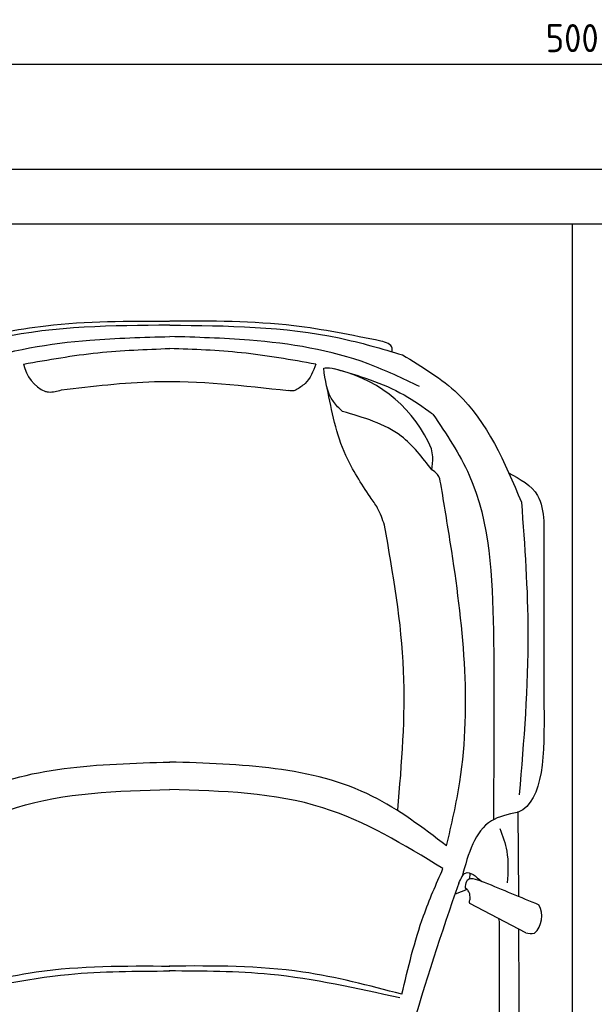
# Model space of a CAD drawing. Header units: millimetres. Extents: x -20 to 5511, y -1152 to 5573.
# Tile 3 of 4: x 1123 to 2555, y 3120 to 5573. Entities that reach past the tile are written whole.
import ezdxf

# ---------------------------------------------------------------- set-up
doc = ezdxf.new("R2010")
doc.units = ezdxf.units.MM
for name, color, linetype in [('4', 3, 'Continuous'), ('5', 3, 'Continuous'), ('Car', 10, 'Continuous')]:
    doc.layers.add(name, color=color, linetype=linetype)
doc.styles.get("Standard").update_dxf_attribs({"font": 'ISOCP.SHX'})
doc.dimstyles.new('GEN-ISO', dxfattribs={"dimscale": 20, "dimtxt": 3.5, "dimasz": 2, "dimexe": 2, "dimexo": 1, "dimgap": 1.5, "dimtad": 1, "dimdec": 1, "dimdsep": 46, "dimtxsty": 'STANDARD', "dimblk": 'PUNKT', "dimcen": 2, "dimclrd": 256, "dimclre": 256, "dimclrt": 2, "dimadec": 0, "dimazin": 0, "dimtp": 0.1, "dimtm": 0.1, "dimtfac": 0.71, "dimtdec": 1, "dimtmove": 2, "dimatfit": 3, "dimldrblk": 'PUNKT', "dimfxl": 1, "dimtolj": 1, "dimarcsym": 0})

# ---------------------------------------------------------------- blocks, each defined once
blk = doc.blocks.new('PUNKT')
at = {"layer": '4', "color": 0, "linetype": 'ByBlock'}
blk.add_line((-0.5, 0), (-1, 0), dxfattribs=at)
at = {"layer": '4', "color": 0, "linetype": 'ByBlock', "const_width": 0.5}
blk.add_lwpolyline([(-0.25, 0, 1), (0.25, 0, 1)], format="xyb", close=True, dxfattribs=at)
blk = doc.blocks.new('*D6')
at = {"layer": '5', "lineweight": -2}
for p, q in [((0, 3320), (0, 5502.1)), ((5000, 3320), (5000, 5502.1)), ((40, 5462.1), (4960, 5462.1))]:
    blk.add_line(p, q, dxfattribs=at)
at = {"layer": 'DEFPOINTS', "color": 0}
for p in [(5000, 5462.1), (0, 3300), (5000, 3300)]:
    blk.add_point(p, dxfattribs=at)
at = {"layer": '5', "lineweight": -2, "xscale": 40, "yscale": 40, "zscale": 40, "rotation": 180}
blk.add_blockref('PUNKT', (0, 5462.1), dxfattribs=at)
at = {"layer": '5', "lineweight": -2, "xscale": 40, "yscale": 40, "zscale": 40}
blk.add_blockref('PUNKT', (5000, 5462.1), dxfattribs=at)
at = {"layer": '5', "color": 2, "insert": (2500, 5527.1), "char_height": 70, "attachment_point": 5}
blk.add_mtext('500', dxfattribs=at)

msp = doc.modelspace()

# ---------------------------------------------------------------- linework, layer by layer
for p, q in [((4800, 5063.5), (200, 5063.5)), ((2500, 5063.5), (2500, 218))]:
    msp.add_line(p, q)
msp.add_lwpolyline([(5000, 3300), (4950, 3300), (4950, 5200), (50, 5200), (50, 3300), (0, 3300), (0, 1400), (50, 1400), (50, 0), (4950, 0), (4950, 1400), (5000, 1400)], close=True)
at = {"layer": 'Car'}
for p, q in [((2303.68, 3616.28), (2304.06, 3580.28)), ((2366.86, 3390.65), (2364.89, 3598.87)), ((2245.02, 3432.06), (2245.73, 3447.08)), ((2237.86, 3406.55), (2207.91, 3395.14)), ((2384.58, 3298.7), (2244.61, 3371.86))]:
    msp.add_line(p, q, dxfattribs=at)
for centre, radius, start, end in [((1225.61, 4733.61), 94.99, 191.22317, 245.90253), ((1837.71, 4370.2), 339.38, 23.26593, 75.55597), ((8053.95, 1338.65), 6197.21, 160.355167, 164.006031), ((2365.64, 3339.92), 58.46, 313.10202, 29.1823), ((2399.03, 3352.47), 55.62, 254.91043, 276.76527)]:
    msp.add_arc(centre, radius, start, end, dxfattribs=at)
for points, knots in [([(1496.64, 4812.08), (1354.29, 4810.92), (1157.12, 4809.3), (969.03, 4753.97), (916.73, 4738.58)], [0, 0, 0, 0, 423.4928418, 586.5833763, 586.5833763, 586.5833763, 586.5833763]), ([(970.85, 4772.9), (1042.97, 4787.58), (1216.18, 4822.84), (1393.14, 4822.46), (1496.43, 4822.24)], [0, 0, 0, 0, 220.2894534, 529.0699843, 529.0699843, 529.0699843, 529.0699843]), ([(1497.06, 4812.08), (1639.41, 4810.8), (1836.58, 4809.01), (2024.63, 4753.52), (2076.91, 4738.09)], [0, 0, 0, 0, 423.4928418, 586.5833763, 586.5833763, 586.5833763, 586.5833763]), ([(2022.82, 4772.45), (1950.71, 4787.19), (1777.53, 4822.6), (1600.57, 4822.37), (1497.29, 4822.24)], [0, 0, 0, 0, 220.2894534, 529.0699843, 529.0699843, 529.0699843, 529.0699843]), ([(874, 4659.51), (916.16, 4679.75), (1049.21, 4743.64), (1264, 4777.12), (1430.56, 4781.89), (1496.73, 4783.79)], [0, 0, 0, 0, 139.9486404, 441.7007564, 640.6521216, 640.6521216, 640.6521216, 640.6521216]), ([(2119.57, 4658.98), (2077.43, 4679.26), (1944.43, 4743.26), (1729.67, 4776.93), (1563.12, 4781.84), (1496.94, 4783.79)], [0, 0, 0, 0, 139.9486404, 441.7007564, 640.6521216, 640.6521216, 640.6521216, 640.6521216]), ([(2051, 4745.72), (2051.3, 4749.03), (2052.65, 4763.95), (2035.87, 4768.73), (2022.82, 4772.45)], [0, 0, 0, 0, 9.4355672, 42.5072931, 42.5072931, 42.5072931, 42.5072931]), ([(1132.43, 4715.12), (1194.07, 4726.04), (1314.62, 4747.38), (1436.95, 4751.8), (1496.74, 4753.96)], [0, 0, 0, 0, 187.5262556, 366.7655398, 366.7655398, 366.7655398, 366.7655398]), ([(1861.19, 4714.81), (1799.56, 4725.78), (1679.03, 4747.23), (1556.7, 4751.75), (1496.91, 4753.96)], [0, 0, 0, 0, 187.5262556, 366.7655398, 366.7655398, 366.7655398, 366.7655398]), ([(2076.91, 4738.09), (2125.85, 4708.6), (2265.94, 4624.2), (2331.13, 4470.76), (2373.54, 4370.93)], [0, 0, 0, 0, 168.365537, 481.9023638, 481.9023638, 481.9023638, 481.9023638]), ([(1861.19, 4714.81), (1854.09, 4697.05), (1843.46, 4670.44), (1819.66, 4655.6), (1811.76, 4650.67)], [0, 0, 0, 0, 55.1960491, 82.6743953, 82.6743953, 82.6743953, 82.6743953]), ([(1880.57, 4704.94), (1885.28, 4705.59), (1899.56, 4707.56), (1913.22, 4702.34), (1922.37, 4698.85)], [0, 0, 0, 0, 14.1183333, 42.7794359, 42.7794359, 42.7794359, 42.7794359]), ([(1927.37, 4597.08), (1919.17, 4604.9), (1889.73, 4633.04), (1884.41, 4674.8), (1880.57, 4704.94)], [0, 0, 0, 0, 33.4316052, 120.1693208, 120.1693208, 120.1693208, 120.1693208]), ([(1906.41, 4704.28), (1966.73, 4686.53), (2054.45, 4660.73), (2128.43, 4608.06), (2151.53, 4591.61)], [0, 0, 0, 0, 186.5227216, 271.2276863, 271.2276863, 271.2276863, 271.2276863]), ([(1226.68, 4650.74), (1304.14, 4660.11), (1492.63, 4682.92), (1681.6, 4661.69), (1792.91, 4649.18)], [0, 0, 0, 0, 233.3943149, 567.891299, 567.891299, 567.891299, 567.891299]), ([(1186.83, 4646.9), (1189.52, 4646.41), (1202.82, 4644.03), (1216.09, 4647.76), (1226.68, 4650.74)], [0, 0, 0, 0, 8.1607931, 40.3357332, 40.3357332, 40.3357332, 40.3357332]), ([(1811.76, 4650.67), (1809.82, 4649.88), (1803.81, 4647.46), (1797.31, 4648.48), (1792.91, 4649.18)], [0, 0, 0, 0, 6.2040973, 19.1847556, 19.1847556, 19.1847556, 19.1847556]), ([(1996.29, 4384.09), (1974.16, 4417.8), (1919.9, 4500.45), (1900.63, 4597.88), (1889.22, 4655.57)], [0, 0, 0, 0, 120.0031783, 294.2157687, 294.2157687, 294.2157687, 294.2157687]), ([(2150.03, 4451.48), (2126.54, 4482.32), (2070.26, 4556.21), (1979.97, 4582.03), (1927.37, 4597.08)], [0, 0, 0, 0, 113.6549716, 272.306786, 272.306786, 272.306786, 272.306786]), ([(2152.88, 4590.34), (2186.27, 4540.88), (2293.48, 4382.1), (2307.03, 4032.94), (2304.83, 3759.99), (2303.68, 3616.28)], [0, 0, 0, 0, 177.0434798, 568.3902132, 1003.585748, 1003.585748, 1003.585748, 1003.585748]), ([(2150.03, 4451.48), (2151.56, 4462.27), (2154.07, 4479.95), (2150.78, 4497.44), (2149.5, 4504.25)], [0, 0, 0, 0, 32.3883593, 53.0782664, 53.0782664, 53.0782664, 53.0782664]), ([(2172.48, 4416.73), (2170.87, 4425.43), (2168.1, 4440.4), (2155.36, 4448.21), (2150.03, 4451.48)], [0, 0, 0, 0, 25.0784399, 43.1020179, 43.1020179, 43.1020179, 43.1020179]), ([(2340.77, 4444.48), (2369.96, 4428.83), (2419.83, 4402.08), (2426.63, 4347.24), (2429.45, 4324.48)], [0, 0, 0, 0, 92.1890334, 157.5803825, 157.5803825, 157.5803825, 157.5803825]), ([(2186.84, 3515.11), (2199.22, 3568.22), (2256.56, 3814.26), (2221.52, 4122.88), (2180.76, 4367.1), (2172.48, 4416.73)], [0, 0, 0, 0, 163.2605713, 756.2228172, 907.4390255, 907.4390255, 907.4390255, 907.4390255]), ([(2032.06, 4314.13), (2027.07, 4328.68), (2018.48, 4353.76), (2002.85, 4375.12), (1996.29, 4384.09)], [0, 0, 0, 0, 45.7898489, 78.965923, 78.965923, 78.965923, 78.965923]), ([(2373.54, 4370.93), (2381.4, 4262.48), (2399, 4019.59), (2379.13, 3776.78), (2368.14, 3642.39)], [0, 0, 0, 0, 325.7557226, 729.5213164, 729.5213164, 729.5213164, 729.5213164]), ([(2065.41, 3604.95), (2075.03, 3720.48), (2094.83, 3958.25), (2053.37, 4193.29), (2032.06, 4314.13)], [0, 0, 0, 0, 346.2479994, 712.6055914, 712.6055914, 712.6055914, 712.6055914]), ([(805.76, 3515.69), (865.59, 3561.1), (1063.85, 3711.56), (1318.86, 3718.81), (1496.9, 3723.87)], [0, 0, 0, 0, 221.9805368, 735.5404903, 735.5404903, 735.5404903, 735.5404903]), ([(2186.84, 3515.11), (2127.05, 3560.56), (1928.92, 3711.19), (1673.92, 3718.66), (1495.87, 3723.87)], [0, 0, 0, 0, 221.9805368, 735.5404903, 735.5404903, 735.5404903, 735.5404903]), ([(814.71, 3459.26), (912.01, 3518.33), (1120.93, 3645.16), (1365.98, 3651.75), (1496.92, 3655.26)], [0, 0, 0, 0, 335.6578726, 720.7665859, 720.7665859, 720.7665859, 720.7665859]), ([(2177.84, 3458.69), (2080.6, 3517.83), (1871.78, 3644.85), (1626.74, 3651.64), (1495.81, 3655.26)], [0, 0, 0, 0, 335.6578726, 720.7665859, 720.7665859, 720.7665859, 720.7665859]), ([(2363.02, 3598.59), (2339.95, 3593.43), (2263.53, 3576.34), (2241.14, 3495.37), (2225.51, 3438.85)], [0, 0, 0, 0, 67.7242349, 224.3316277, 224.3316277, 224.3316277, 224.3316277]), ([(2364.89, 3598.87), (2364.66, 3598.8), (2364.05, 3598.63), (2363.41, 3598.6), (2363.02, 3598.59)], [0, 0, 0, 0, 0.7157941, 1.8958435, 1.8958435, 1.8958435, 1.8958435]), ([(2319.77, 3558.52), (2326.6, 3539.84), (2342.6, 3496.1), (2339.77, 3449.41), (2338.14, 3422.65)], [0, 0, 0, 0, 59.065939, 138.3898169, 138.3898169, 138.3898169, 138.3898169]), ([(2075.29, 3145.36), (2091.03, 3211.44), (2116.6, 3318.83), (2160.83, 3419.84), (2177.84, 3458.69)], [0, 0, 0, 0, 203.2133467, 330.2395326, 330.2395326, 330.2395326, 330.2395326]), ([(2217.46, 3422.08), (2222.35, 3433.13), (2234.58, 3460.79), (2259.66, 3439.36), (2274.72, 3426.49)], [0, 0, 0, 0, 30.3325988, 75.9562062, 75.9562062, 75.9562062, 75.9562062]), ([(2233.97, 3413.53), (2234.98, 3420.2), (2238.36, 3442.63), (2267.47, 3429.39), (2280.62, 3424.84)], [0, 0, 0, 0, 17.6737612, 59.3906544, 59.3906544, 59.3906544, 59.3906544]), ([(2237.86, 3406.55), (2236.41, 3407.79), (2234.17, 3409.69), (2234.02, 3412.54), (2233.97, 3413.53)], [0, 0, 0, 0, 5.3936357, 8.285754, 8.285754, 8.285754, 8.285754]), ([(2245.4, 3384.02), (2245.36, 3389.17), (2245.28, 3397.64), (2239.95, 3404.04), (2237.86, 3406.55)], [0, 0, 0, 0, 14.8396852, 24.3889735, 24.3889735, 24.3889735, 24.3889735]), ([(2244.61, 3371.86), (2244.13, 3373.3), (2242.8, 3377.37), (2245.7, 3381.36), (2245.4, 3384.02)], [0, 0, 0, 0, 4.4179874, 12.4309043, 12.4309043, 12.4309043, 12.4309043]), ([(2215.24, 762.23), (2236.75, 978.49), (2321.46, 1830.52), (2319.71, 2687.48), (2318.4, 3326.92)], [0, 0, 0, 0, 651.7606985, 2567.8765597, 2567.8765597, 2567.8765597, 2567.8765597]), ([(2366.22, 3308.29), (2367.75, 2958.61), (2369.58, 2393.13), (2366.8, 1827.66), (2365.4, 1611.88)], [30.8675023, 30.8675023, 30.8675023, 30.8675023, 135.7738464, 200.5104278, 200.5104278, 200.5104278, 200.5104278]), ([(917, 3145.85), (998.93, 3167.46), (1188.71, 3217.5), (1385.28, 3216.31), (1496.99, 3215.64)], [0, 0, 0, 0, 253.1812978, 586.4098038, 586.4098038, 586.4098038, 586.4098038]), ([(2075.29, 3145.36), (1993.37, 3167.03), (1803.64, 3217.23), (1607.06, 3216.22), (1495.36, 3215.64)], [0, 0, 0, 0, 253.1812978, 586.4098038, 586.4098038, 586.4098038, 586.4098038]), ([(922.06, 3136.68), (1029.16, 3160.56), (1218.67, 3202.81), (1412.64, 3203.25), (1496.99, 3203.43)], [0, 0, 0, 0, 327.9588467, 580.2944516, 580.2944516, 580.2944516, 580.2944516]), ([(2070.22, 3136.19), (1963.14, 3160.16), (1773.66, 3202.58), (1579.69, 3203.18), (1495.35, 3203.44)], [0, 0, 0, 0, 327.9588467, 580.2944516, 580.2944516, 580.2944516, 580.2944516])]:
    msp.add_open_spline(points, degree=3, knots=knots, dxfattribs=at)
for points in [[(2429.45, 4324.48), (2429.51, 4171.21), (2429.58, 4017.94), (2429.64, 3864.67)], [(2429.64, 3864.67), (2430.27, 3745.8), (2430.91, 3626.94), (2364.89, 3598.87)], [(2280.62, 3424.84), (2325.97, 3406.04), (2371.32, 3387.23), (2416.67, 3368.42)], [(2318.4, 3326.92), (2317.94, 3329.12), (2317.49, 3331.33), (2317.02, 3333.52)]]:
    msp.add_open_spline(points, degree=3, dxfattribs=at)

# ---------------------------------------------------------------- dimensions: what is measured, and where the dimension line sits
at = {"layer": '5'}
dim = msp.add_linear_dim(base=(5000, 5462.06), p1=(0, 3300), p2=(5000, 3300), dimstyle='GEN-ISO', override={"dimlfac": 0.1, "dimtolj": 0}, dxfattribs=at)
dim.commit()
dim.dimension.update_dxf_attribs({"geometry": '*D6', "text_midpoint": (2500, 5527.06)})

doc.saveas('drawing.dxf')
